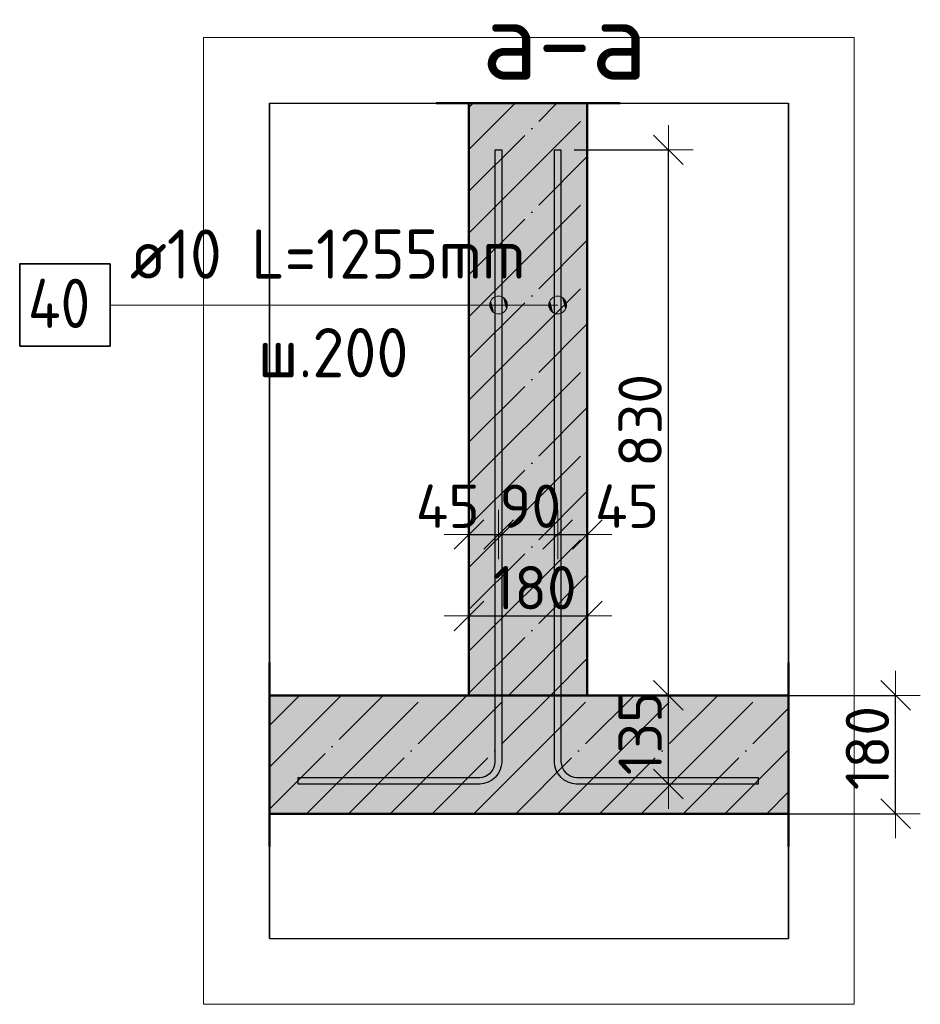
# Model space of a CAD drawing. Header units: millimetres. Extents: x 10987 to 63485, y -5166 to 39219.
# Tile 41 of 43: x 33262 to 34632, y 37721 to 39219. Entities that reach past the tile are written whole.
import ezdxf

# ---------------------------------------------------------------- set-up
doc = ezdxf.new("R2010")
doc.units = ezdxf.units.MM
doc.header["$PDMODE"] = 65
doc.linetypes.add('______11', pattern=[150, 120, -15, 0, -15])
doc.linetypes.add('______5', pattern=[330, 240, -30, 30, -30])
for name, color, linetype, lineweight in [('Standard', 7, 'Continuous', 25), ('Арм.стержн. Выпуски', 180, 'Continuous', 35), ('Размерная линия_ общее', 7, 'Continuous', 13)]:
    doc.layers.add(name, color=color, linetype=linetype, lineweight=lineweight)
doc.styles.add('ISOCPEUR', font='ISOCPEUR')
doc.dimstyles.new('DIMSTYLE_2', dxfattribs={"dimtxt": 66, "dimasz": 75, "dimexe": 0, "dimexo": 0, "dimgap": 33, "dimtad": 2, "dimdec": 0, "dimrnd": 5, "dimzin": 12, "dimdsep": 46, "dimtxsty": 'ISOCPEUR', "dimblk1": 'ALL_ML_STRICH', "dimblk2": 'ALL_ML_STRICH', "dimsah": 1, "dimcen": 0, "dimclrd": 7, "dimclre": 256, "dimclrt": 7, "dimadec": 0, "dimazin": 0, "dimtfac": 1, "dimtdec": 0, "dimtix": 1, "dimtmove": 2, "dimatfit": 3, "dimfxl": 0, "dimtvp": 1.2, "dimtzin": 0, "dimlwd": 0, "dimlwe": -3, "dimarcsym": 0})
doc.dimstyles.new('DIMSTYLE_3', dxfattribs={"dimtxt": 66, "dimasz": 75, "dimexe": 0, "dimexo": 0, "dimgap": 33, "dimtad": 2, "dimdec": 0, "dimrnd": 5, "dimzin": 12, "dimdsep": 46, "dimtxsty": 'ISOCPEUR', "dimblk1": 'ALL_ML_STRICH', "dimblk2": 'ALL_ML_STRICH', "dimsah": 1, "dimcen": 0, "dimclrd": 7, "dimclre": 256, "dimclrt": 7, "dimadec": 0, "dimazin": 0, "dimtfac": 1, "dimtdec": 0, "dimtix": 1, "dimtmove": 2, "dimatfit": 3, "dimfxl": 0, "dimtvp": 1.2, "dimtzin": 0, "dimlwd": 0, "dimlwe": -3, "dimarcsym": 0})
doc.dimstyles.new('DIMSTYLE_4', dxfattribs={"dimtxt": 66, "dimasz": 75, "dimexe": 0, "dimexo": 0, "dimgap": 33, "dimtad": 2, "dimdec": 0, "dimrnd": 5, "dimzin": 12, "dimdsep": 46, "dimtxsty": 'ISOCPEUR', "dimblk1": 'ALL_ML_STRICH', "dimblk2": 'ALL_ML_STRICH', "dimsah": 1, "dimcen": 0, "dimclrd": 7, "dimclre": 256, "dimclrt": 7, "dimadec": 0, "dimazin": 0, "dimtfac": 1, "dimtdec": 0, "dimtix": 1, "dimtmove": 2, "dimatfit": 3, "dimfxl": 0, "dimtzin": 0, "dimlwd": 0, "dimlwe": -3, "dimarcsym": 0})

# ---------------------------------------------------------------- blocks, each defined once
blk = doc.blocks.new('ALL_ML_STRICH')
at = {"color": 0, "linetype": 'ByBlock', "lineweight": -2}
for p, q in [((0, -0.5), (0, 0.5)), ((-0.3, -0.3), (0.3, 0.3)), ((-1, 0), (0.5, 0))]:
    blk.add_line(p, q, dxfattribs=at)
blk = doc.blocks.new('*D4')
at = {"layer": 'DEFPOINTS', "color": 7, "linetype": 'Continuous', "lineweight": 13, "transparency": 33554687}
for p in [(34395.2, 38191.2), (34382.3, 38011.2), (34594.6, 38011.2)]:
    blk.add_point(p, dxfattribs=at)
at = {"layer": 'Размерная линия_ общее', "color": 253, "linetype": 'Continuous', "lineweight": -2, "true_color": 0xa0a0a0, "transparency": 33554687}
for p, q in [((34415.2, 38191.2), (34594.6, 38191.2)), ((34402.3, 38011.2), (34594.6, 38011.2))]:
    blk.add_line(p, q, dxfattribs=at)
at = {"layer": 'Размерная линия_ общее', "color": 7, "linetype": 'Continuous', "lineweight": -2, "transparency": 33554687}
blk.add_line((34594.6, 38011.2), (34594.6, 38191.2), dxfattribs=at)
at = {"layer": 'Размерная линия_ общее', "color": 7, "linetype": 'Continuous', "lineweight": 13, "transparency": 33554687, "xscale": 75, "yscale": 75, "zscale": 75}
for p, rotation in [((34594.6, 38191.2), 90), ((34594.6, 38011.2), 270)]:
    blk.add_blockref('ALL_ML_STRICH', p, dxfattribs=dict(at, rotation=rotation))
at = {"layer": 'Размерная линия_ общее', "color": 7, "linetype": 'Continuous', "lineweight": 13, "transparency": 33554687, "insert": (34551.6, 38111.1), "char_height": 66, "width": 198, "attachment_point": 5, "rotation": 90, "style": 'ISOCPEUR'}
blk.add_mtext('\\A1;{180}', dxfattribs=at)
blk = doc.blocks.new('*D5')
at = {"layer": 'DEFPOINTS', "color": 7, "linetype": 'Continuous', "lineweight": 13, "transparency": 33554687}
for p in [(34252, 38191.2), (34248.8, 38056.2), (34385.4, 38056.2)]:
    blk.add_point(p, dxfattribs=at)
at = {"layer": 'Размерная линия_ общее', "color": 253, "linetype": 'Continuous', "lineweight": -2, "true_color": 0xa0a0a0, "transparency": 33554687}
for p, q in [((34248.8, 38191.2), (34248.8, 38191.2)), ((34365.4, 38056.2), (34248.8, 38056.2))]:
    blk.add_line(p, q, dxfattribs=at)
at = {"layer": 'Размерная линия_ общее', "color": 7, "linetype": 'Continuous', "lineweight": -2, "transparency": 33554687}
blk.add_line((34248.8, 38056.2), (34248.8, 38191.2), dxfattribs=at)
at = {"layer": 'Размерная линия_ общее', "color": 7, "linetype": 'Continuous', "lineweight": 13, "transparency": 33554687, "xscale": 75, "yscale": 75, "zscale": 75}
for p, rotation in [((34248.8, 38191.2), 90), ((34248.8, 38056.2), 270)]:
    blk.add_blockref('ALL_ML_STRICH', p, dxfattribs=dict(at, rotation=rotation))
at = {"layer": 'Размерная линия_ общее', "color": 7, "linetype": 'Continuous', "lineweight": 13, "transparency": 33554687, "insert": (34205.8, 38133.6), "char_height": 66, "width": 198, "attachment_point": 5, "rotation": 90, "style": 'ISOCPEUR'}
blk.add_mtext('\\A1;{135}', dxfattribs=at)
blk = doc.blocks.new('*D6')
at = {"layer": 'DEFPOINTS', "color": 7, "linetype": 'Continuous', "lineweight": 13, "transparency": 33554687}
for p in [(34085.4, 39021.2), (34248.8, 38191.2), (34252, 38191.2)]:
    blk.add_point(p, dxfattribs=at)
at = {"layer": 'Размерная линия_ общее', "color": 253, "linetype": 'Continuous', "lineweight": -2, "true_color": 0xa0a0a0, "transparency": 33554687}
for p, q in [((34105.4, 39021.2), (34248.8, 39021.2)), ((34248.8, 38191.2), (34248.8, 38191.2))]:
    blk.add_line(p, q, dxfattribs=at)
at = {"layer": 'Размерная линия_ общее', "color": 7, "linetype": 'Continuous', "lineweight": -2, "transparency": 33554687}
blk.add_line((34248.8, 38191.2), (34248.8, 39021.2), dxfattribs=at)
at = {"layer": 'Размерная линия_ общее', "color": 7, "linetype": 'Continuous', "lineweight": 13, "transparency": 33554687, "xscale": 75, "yscale": 75, "zscale": 75}
for p, rotation in [((34248.8, 39021.2), 90), ((34248.8, 38191.2), 270)]:
    blk.add_blockref('ALL_ML_STRICH', p, dxfattribs=dict(at, rotation=rotation))
at = {"layer": 'Размерная линия_ общее', "color": 7, "linetype": 'Continuous', "lineweight": 13, "transparency": 33554687, "insert": (34205.8, 38609.5), "char_height": 66, "width": 198, "attachment_point": 5, "rotation": 90, "style": 'ISOCPEUR'}
blk.add_mtext('\\A1;{830}', dxfattribs=at)
blk = doc.blocks.new('*D7')
at = {"layer": 'DEFPOINTS', "color": 7, "linetype": 'Continuous', "lineweight": 13, "transparency": 33554687}
for p in [(33945.4, 38436), (33990.5, 38427), (33945.4, 38420.5)]:
    blk.add_point(p, dxfattribs=at)
at = {"layer": 'Размерная линия_ общее', "color": 253, "linetype": 'Continuous', "lineweight": -2, "true_color": 0xa0a0a0, "transparency": 33554687}
for p, q in [((33945.4, 38436), (33945.4, 38436)), ((33990.5, 38436), (33990.5, 38436))]:
    blk.add_line(p, q, dxfattribs=at)
at = {"layer": 'Размерная линия_ общее', "color": 7, "linetype": 'Continuous', "lineweight": -2, "transparency": 33554687}
blk.add_line((33945.4, 38436), (33990.5, 38436), dxfattribs=at)
at = {"layer": 'Размерная линия_ общее', "color": 7, "linetype": 'Continuous', "lineweight": 13, "transparency": 33554687, "xscale": 75, "yscale": 75, "zscale": 75, "rotation": 180}
blk.add_blockref('ALL_ML_STRICH', (33945.4, 38436), dxfattribs=at)
at = {"layer": 'Размерная линия_ общее', "color": 7, "linetype": 'Continuous', "lineweight": 13, "transparency": 33554687, "xscale": 75, "yscale": 75, "zscale": 75}
blk.add_blockref('ALL_ML_STRICH', (33990.5, 38436), dxfattribs=at)
at = {"layer": 'Размерная линия_ общее', "color": 7, "linetype": 'Continuous', "lineweight": 13, "transparency": 33554687, "insert": (33913.2, 38479), "char_height": 66, "width": 132, "attachment_point": 5, "style": 'ISOCPEUR'}
blk.add_mtext('\\A1;{45}', dxfattribs=at)
blk = doc.blocks.new('*D8')
at = {"layer": 'DEFPOINTS', "color": 7, "linetype": 'Continuous', "lineweight": 13, "transparency": 33554687}
for p in [(33990.5, 38436), (33990.5, 38427), (34080.4, 38427)]:
    blk.add_point(p, dxfattribs=at)
at = {"layer": 'Размерная линия_ общее', "color": 253, "linetype": 'Continuous', "lineweight": -2, "true_color": 0xa0a0a0, "transparency": 33554687}
for p, q in [((33990.5, 38436), (33990.5, 38436)), ((34080.4, 38436), (34080.4, 38436))]:
    blk.add_line(p, q, dxfattribs=at)
at = {"layer": 'Размерная линия_ общее', "color": 7, "linetype": 'Continuous', "lineweight": -2, "transparency": 33554687}
blk.add_line((33990.5, 38436), (34080.4, 38436), dxfattribs=at)
at = {"layer": 'Размерная линия_ общее', "color": 7, "linetype": 'Continuous', "lineweight": 13, "transparency": 33554687, "xscale": 75, "yscale": 75, "zscale": 75, "rotation": 180}
blk.add_blockref('ALL_ML_STRICH', (33990.5, 38436), dxfattribs=at)
at = {"layer": 'Размерная линия_ общее', "color": 7, "linetype": 'Continuous', "lineweight": 13, "transparency": 33554687, "xscale": 75, "yscale": 75, "zscale": 75}
blk.add_blockref('ALL_ML_STRICH', (34080.4, 38436), dxfattribs=at)
at = {"layer": 'Размерная линия_ общее', "color": 7, "linetype": 'Continuous', "lineweight": 13, "transparency": 33554687, "insert": (34038.7, 38479), "char_height": 66, "width": 132, "attachment_point": 5, "style": 'ISOCPEUR'}
blk.add_mtext('\\A1;{90}', dxfattribs=at)
blk = doc.blocks.new('*D9')
at = {"layer": 'DEFPOINTS', "color": 7, "linetype": 'Continuous', "lineweight": 13, "transparency": 33554687}
for p in [(34080.4, 38436), (34080.4, 38427), (34125.4, 38414.1)]:
    blk.add_point(p, dxfattribs=at)
at = {"layer": 'Размерная линия_ общее', "color": 253, "linetype": 'Continuous', "lineweight": -2, "true_color": 0xa0a0a0, "transparency": 33554687}
for p, q in [((34080.4, 38436), (34080.4, 38436)), ((34125.4, 38434.1), (34125.4, 38436))]:
    blk.add_line(p, q, dxfattribs=at)
at = {"layer": 'Размерная линия_ общее', "color": 7, "linetype": 'Continuous', "lineweight": -2, "transparency": 33554687}
blk.add_line((34080.4, 38436), (34125.4, 38436), dxfattribs=at)
at = {"layer": 'Размерная линия_ общее', "color": 7, "linetype": 'Continuous', "lineweight": 13, "transparency": 33554687, "xscale": 75, "yscale": 75, "zscale": 75, "rotation": 180}
blk.add_blockref('ALL_ML_STRICH', (34080.4, 38436), dxfattribs=at)
at = {"layer": 'Размерная линия_ общее', "color": 7, "linetype": 'Continuous', "lineweight": 13, "transparency": 33554687, "xscale": 75, "yscale": 75, "zscale": 75}
blk.add_blockref('ALL_ML_STRICH', (34125.4, 38436), dxfattribs=at)
at = {"layer": 'Размерная линия_ общее', "color": 7, "linetype": 'Continuous', "lineweight": 13, "transparency": 33554687, "insert": (34185.9, 38479), "char_height": 66, "width": 132, "attachment_point": 5, "style": 'ISOCPEUR'}
blk.add_mtext('\\A1;{45}', dxfattribs=at)
blk = doc.blocks.new('*D10')
at = {"layer": 'DEFPOINTS', "color": 7, "linetype": 'Continuous', "lineweight": 13, "transparency": 33554687}
for p in [(34125.4, 38328.5), (33945.4, 38315.1), (33945.4, 38312)]:
    blk.add_point(p, dxfattribs=at)
at = {"layer": 'Размерная линия_ общее', "color": 253, "linetype": 'Continuous', "lineweight": -2, "true_color": 0xa0a0a0, "transparency": 33554687}
for p, q in [((33945.4, 38312), (33945.4, 38312)), ((34125.4, 38312), (34125.4, 38312))]:
    blk.add_line(p, q, dxfattribs=at)
at = {"layer": 'Размерная линия_ общее', "color": 7, "linetype": 'Continuous', "lineweight": -2, "transparency": 33554687}
blk.add_line((33945.4, 38312), (34125.4, 38312), dxfattribs=at)
at = {"layer": 'Размерная линия_ общее', "color": 7, "linetype": 'Continuous', "lineweight": 13, "transparency": 33554687, "xscale": 75, "yscale": 75, "zscale": 75, "rotation": 180}
blk.add_blockref('ALL_ML_STRICH', (33945.4, 38312), dxfattribs=at)
at = {"layer": 'Размерная линия_ общее', "color": 7, "linetype": 'Continuous', "lineweight": 13, "transparency": 33554687, "xscale": 75, "yscale": 75, "zscale": 75}
blk.add_blockref('ALL_ML_STRICH', (34125.4, 38312), dxfattribs=at)
at = {"layer": 'Размерная линия_ общее', "color": 7, "linetype": 'Continuous', "lineweight": 13, "transparency": 33554687, "insert": (34045.3, 38355), "char_height": 66, "width": 198, "attachment_point": 5, "style": 'ISOCPEUR'}
blk.add_mtext('\\A1;{180}', dxfattribs=at)

msp = doc.modelspace()

# ---------------------------------------------------------------- hatches: boundary and pattern name
at = {"layer": 'Standard', "linetype": 'Continuous', "lineweight": -3, "transparency": 33554687}
msp.add_hatch(color=7, dxfattribs=at).paths.add_polyline_path([(33945.4, 38191.2), (34125.4, 38191.2), (34125.4, 39092), (33945.4, 39092)])
at = {"layer": 'Standard', "linetype": 'Continuous', "lineweight": 13, "transparency": 33554687}
msp.add_hatch(color=7, dxfattribs=at).paths.add_polyline_path([(34431.7, 38011.2), (34431.7, 38191.2), (33641.7, 38191.2), (33641.7, 38011.2)])
at = {"layer": 'Арм.стержн. Выпуски', "linetype": 'Continuous', "lineweight": 13, "transparency": 33554687}
for points in [[(33983.7, 38796.7), (33990.5, 38771.6), (33990.5, 38798.6)], [(33990.5, 38798.6), (33990.5, 38771.6), (33997.2, 38773.5)], [(33990.5, 38798.6), (33997.2, 38773.5), (33997.2, 38796.7)], [(34073.6, 38796.7), (34080.4, 38771.6), (34080.4, 38798.6)], [(34080.4, 38798.6), (34080.4, 38771.6), (34087.1, 38773.5)], [(34080.4, 38798.6), (34087.1, 38773.5), (34087.1, 38796.7)], [(33978.9, 38778.4), (33978.9, 38791.9), (33977, 38785.1)], [(33978.9, 38791.9), (33983.7, 38773.5), (33983.7, 38796.7)], [(33978.9, 38791.9), (33978.9, 38778.4), (33983.7, 38773.5)], [(33983.7, 38796.7), (33983.7, 38773.5), (33990.5, 38771.6)], [(33997.2, 38796.7), (33997.2, 38773.5), (34002.1, 38778.4)], [(33997.2, 38796.7), (34002.1, 38778.4), (34002.1, 38791.9)], [(34002.1, 38791.9), (34002.1, 38778.4), (34004, 38785.1)], [(34068.8, 38778.4), (34068.8, 38791.9), (34066.9, 38785.1)], [(34068.8, 38791.9), (34073.6, 38773.5), (34073.6, 38796.7)], [(34068.8, 38791.9), (34068.8, 38778.4), (34073.6, 38773.5)], [(34073.6, 38796.7), (34073.6, 38773.5), (34080.4, 38771.6)], [(34087.1, 38796.7), (34087.1, 38773.5), (34092, 38778.4)], [(34087.1, 38796.7), (34092, 38778.4), (34092, 38791.9)], [(34092, 38791.9), (34092, 38778.4), (34093.9, 38785.1)]]:
    msp.add_hatch(color=7, dxfattribs=at).paths.add_polyline_path(points)

# ---------------------------------------------------------------- linework, layer by layer
at = {"layer": 'Standard', "color": 52, "linetype": 'Continuous', "lineweight": -3, "transparency": 33554687}
for p, q in [((33641.7, 39092), (34431.7, 39092)), ((33641.7, 39092), (34431.7, 39092)), ((33641.7, 37821.2), (33641.7, 39092)), ((33641.7, 39092), (33641.7, 37821.2)), ((34431.7, 37821.2), (34431.7, 39092)), ((34431.7, 39092), (34431.7, 37821.2)), ((33641.7, 37821.2), (34431.7, 37821.2)), ((33641.7, 37821.2), (34431.7, 37821.2))]:
    msp.add_line(p, q, dxfattribs=at)
at = {"layer": 'Standard', "color": 7, "linetype": 'Continuous', "lineweight": 50, "transparency": 33554687}
for p, q in [((34175.4, 39092), (33895.4, 39092)), ((33945.4, 39092), (33945.4, 38191.2)), ((34125.4, 38191.2), (34125.4, 39092)), ((33641.7, 38241.2), (33641.7, 37961.2)), ((34431.7, 37961.2), (34431.7, 38241.2)), ((33945.4, 38191.2), (33641.7, 38191.2)), ((34125.4, 38191.2), (33945.4, 38191.2)), ((33945.4, 38191.2), (34125.4, 38191.2)), ((34431.7, 38191.2), (34125.4, 38191.2)), ((33641.7, 38011.2), (34431.7, 38011.2))]:
    msp.add_line(p, q, dxfattribs=at)
at = {"layer": 'Standard', "color": 7, "linetype": '______11', "lineweight": -3, "transparency": 33554687}
for p, q in [((33945.4, 38958.3), (34079.1, 39092)), ((33945.4, 39085.5), (33951.8, 39092)), ((33945.4, 38831), (34125.4, 39011)), ((33945.4, 38703.7), (34125.4, 38883.7)), ((33945.4, 38576.4), (34125.4, 38756.4)), ((33945.4, 38449.2), (34125.4, 38629.2)), ((33945.4, 38321.9), (34125.4, 38501.9)), ((33945.4, 38194.6), (34125.4, 38374.6)), ((34069.3, 38191.2), (34125.4, 38247.3)), ((33641.7, 38145.4), (33687.5, 38191.2)), ((33641.7, 38018.1), (33814.7, 38191.2)), ((33762, 38011.2), (33942, 38191.2)), ((33889.3, 38011.2), (34069.3, 38191.2)), ((34016.6, 38011.2), (34196.6, 38191.2)), ((34143.9, 38011.2), (34323.9, 38191.2)), ((34271.1, 38011.2), (34431.7, 38171.7)), ((34398.4, 38011.2), (34431.7, 38044.5))]:
    msp.add_line(p, q, dxfattribs=at)
at = {"layer": 'Standard', "color": 7, "linetype": '______5', "lineweight": -3, "transparency": 33554687}
for p, q in [((33945.4, 39021.9), (34015.5, 39092)), ((33945.4, 38894.6), (34125.4, 39074.6)), ((33945.4, 38767.3), (34125.4, 38947.3)), ((33945.4, 38640.1), (34125.4, 38820.1)), ((33945.4, 38512.8), (34125.4, 38692.8)), ((33945.4, 38385.5), (34125.4, 38565.5)), ((33945.4, 38258.2), (34125.4, 38438.2)), ((34005.7, 38191.2), (34125.4, 38311)), ((33641.7, 38081.8), (33751.1, 38191.2)), ((33698.4, 38011.2), (33878.4, 38191.2)), ((33825.7, 38011.2), (34005.7, 38191.2)), ((33952.9, 38011.2), (34132.9, 38191.2)), ((34080.2, 38011.2), (34260.2, 38191.2)), ((34207.5, 38011.2), (34387.5, 38191.2)), ((34334.8, 38011.2), (34431.7, 38108.1))]:
    msp.add_line(p, q, dxfattribs=at)
at = {"layer": 'Standard', "color": 7, "linetype": 'Continuous', "lineweight": 13, "transparency": 33554687}
msp.add_lwpolyline([(33541.7, 37721.2), (34531.7, 37721.2), (34531.7, 39192), (33541.7, 39192), (33541.7, 37721.2)], dxfattribs=at)
at = {"layer": 'Арм.стержн. Выпуски', "color": 7, "linetype": 'Continuous', "lineweight": 13, "transparency": 33554687}
for p, q in [((33990.5, 38798.6), (33990.5, 38798.6)), ((34080.4, 38798.6), (34080.4, 38798.6)), ((33399.4, 38785.1), (33894.4, 38785.1)), ((33894.4, 38785.1), (34080.4, 38785.1)), ((33894.4, 38785.1), (33990.5, 38785.1)), ((33977, 38785.1), (33977, 38785.1)), ((34004, 38785.1), (34004, 38785.1)), ((34066.9, 38785.1), (34066.9, 38785.1)), ((34093.9, 38785.1), (34093.9, 38785.1)), ((33990.5, 38771.6), (33990.5, 38771.6)), ((34080.4, 38771.6), (34080.4, 38771.6))]:
    msp.add_line(p, q, dxfattribs=at)
at = {"layer": 'Арм.стержн. Выпуски', "color": 4, "linetype": 'Continuous', "lineweight": 25, "transparency": 33554687}
for points in [[(33995.5, 39021.2), (33995.5, 38089.5), (33994.6, 38083.4), (33992.5, 38077.1), (33989.2, 38071.2), (33985.2, 38066.4), (33980.4, 38062.4), (33974.6, 38059.1), (33968.2, 38057), (33962.1, 38056.2), (33685.5, 38056.2), (33685.5, 38066.2), (33961.4, 38066.2), (33965.9, 38066.8), (33970.5, 38068.3), (33974.7, 38070.7), (33978.1, 38073.5), (33981, 38076.9), (33983.3, 38081.1), (33984.8, 38085.7), (33985.5, 38090.2), (33985.5, 39021.2), (33995.5, 39021.2)], [(34085.4, 39021.2), (34085.4, 38090.2), (34086, 38085.7), (34087.5, 38081.1), (34089.9, 38076.9), (34092.7, 38073.5), (34096.1, 38070.7), (34100.3, 38068.3), (34104.9, 38066.8), (34109.4, 38066.2), (34385.4, 38066.2), (34385.4, 38056.2), (34108.7, 38056.2), (34102.6, 38057), (34096.3, 38059.1), (34090.4, 38062.4), (34085.6, 38066.4), (34081.6, 38071.2), (34078.3, 38077.1), (34076.2, 38083.4), (34075.4, 38089.5), (34075.4, 39021.2), (34085.4, 39021.2)]]:
    msp.add_lwpolyline(points, dxfattribs=at)
at = {"layer": 'Арм.стержн. Выпуски', "color": 7, "linetype": 'Continuous', "lineweight": 35, "transparency": 33554687}
msp.add_lwpolyline([(33261.9, 38722.6), (33399.4, 38722.6), (33399.4, 38847.6), (33261.9, 38847.6), (33261.9, 38722.6)], dxfattribs=at)
at = {"layer": 'Арм.стержн. Выпуски', "color": 7, "linetype": 'Continuous', "lineweight": 13, "transparency": 33554687}
for centre in [(33990.5, 38785.1), (34080.4, 38785.1)]:
    msp.add_circle(centre, 13.5, dxfattribs=at)

# ---------------------------------------------------------------- texts
at = {"layer": 'Standard', "color": 7, "linetype": 'Continuous', "lineweight": 13, "transparency": 33554687, "insert": (33965.4, 39188), "char_height": 120, "width": 331.2, "attachment_point": 4, "style": 'ISOCPEUR'}
msp.add_mtext('\\A1;{\\fISOCPEUR|i0|b0;\\H120.000000;\\W1.000000;\\C7;а-а}\\P', dxfattribs=at)
at = {"layer": 'Арм.стержн. Выпуски', "color": 7, "linetype": 'Continuous', "lineweight": 25, "transparency": 33554687, "char_height": 75, "attachment_point": 7, "style": 'ISOCPEUR'}
for s, insert, width in [('\\W0.94;ø10 L=1255mm ', (33429.4, 38825.1), 717.402), ('\\W0.88;40', (33274.4, 38750.1), 145.498), ('\\W0.95;ш.200 ', (33624.4, 38675.1), 327.999)]:
    msp.add_mtext(s, dxfattribs=dict(at, insert=insert, width=width))

# ---------------------------------------------------------------- dimensions: what is measured, and where the dimension line sits
at = {"layer": 'Размерная линия_ общее', "color": 7, "linetype": 'Continuous', "lineweight": 13, "transparency": 33554687}
for base, p1, p2, dimstyle, picture, middle in [((34248.8, 39021.2), (34248.8, 38191.2), (34105.4, 39021.2), 'DIMSTYLE_4', '*D6', (34205.8, 38609.5)), ((34248.8, 38191.2), (34365.4, 38056.2), (34248.8, 38191.2), 'DIMSTYLE_3', '*D5', (34205.8, 38133.6)), ((34594.6, 38191.2), (34402.3, 38011.2), (34415.2, 38191.2), 'DIMSTYLE_2', '*D4', (34551.6, 38111.1))]:
    dim = msp.add_linear_dim(base=base, p1=p1, p2=p2, angle=90, dimstyle=dimstyle, override={"dimpost": '<>', "dimclrd": 7, "dimclre": 253, "dimclrt": 7, "dimlwd": 0, "dimlwe": 65533}, dxfattribs=at)
    dim.commit()
    dim.dimension.update_dxf_attribs({"geometry": picture, "text_midpoint": middle, "dimtype": 160})
for base, p1, p2, picture, middle in [((33990.5, 38436), (33945.4, 38436), (33990.5, 38436), '*D7', (33913.2, 38479)), ((34080.4, 38436), (33990.5, 38436), (34080.4, 38436), '*D8', (34038.7, 38479)), ((34125.4, 38436), (34080.4, 38436), (34125.4, 38434.1), '*D9', (34185.9, 38479)), ((34125.4, 38312), (33945.4, 38312), (34125.4, 38312), '*D10', (34045.3, 38355))]:
    dim = msp.add_linear_dim(base=base, p1=p1, p2=p2, dimstyle='DIMSTYLE_3', override={"dimpost": '<>', "dimclrd": 7, "dimclre": 253, "dimclrt": 7, "dimlwd": 0, "dimlwe": 65533}, dxfattribs=at)
    dim.commit()
    dim.dimension.update_dxf_attribs({"geometry": picture, "text_midpoint": middle, "dimtype": 160})

doc.saveas('drawing.dxf')
